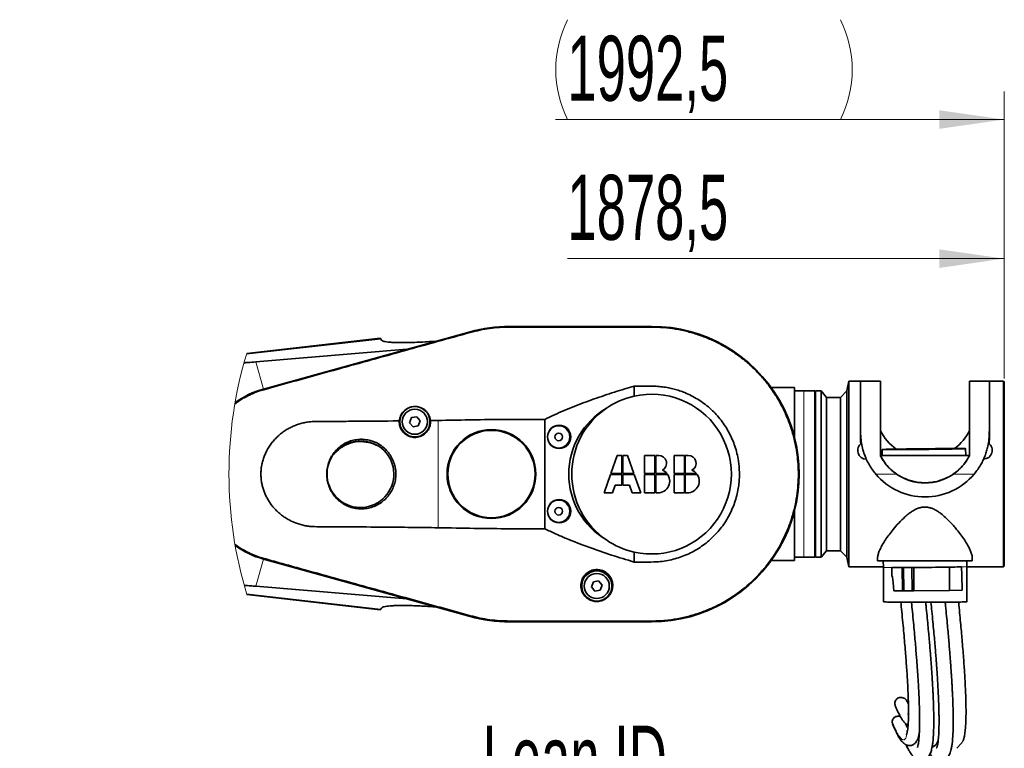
# Model space of a CAD drawing. Header units: millimetres. Extents: x 0 to 11920, y 0 to 8400.
# Tile 27 of 55: x 3630 to 4691, y 5840 to 6625. Entities that reach past the tile are written whole.
import ezdxf

# ---------------------------------------------------------------- set-up
doc = ezdxf.new("R2010")
doc.units = ezdxf.units.MM
doc.header["$LTSCALE"] = 20
doc.styles.add('SLDTEXTSTYLE0', font='TXT', dxfattribs={"width": 0.605})
doc.dimstyles.new('SLDDIMSTYLE3', dxfattribs={"dimtxt": 70, "dimasz": 70, "dimexe": 0, "dimexo": 0.0625, "dimgap": 17.5, "dimtad": 1, "dimdec": 1, "dimrnd": 1e-09, "dimzin": 12, "dimdsep": 46, "dimtxsty": 'SLDTEXTSTYLE0', "dimsah": 1, "dimcen": 0.09, "dimse1": 1, "dimsd1": 1, "dimadec": 0, "dimazin": 3, "dimtfac": 1, "dimtofl": 0, "dimtmove": 0, "dimatfit": 3, "dimfxl": 1, "dimfrac": 2, "dimtolj": 1, "dimtzin": 12, "dimarcsym": 0})

# ---------------------------------------------------------------- blocks, each defined once
blk = doc.blocks.new('_D_12')
at = {"color": 7, "linetype": 'Continuous', "lineweight": 0}
for p, q in [((4690.7, 6238.5), (4690.7, 6397.4)), ((4690.7, 6367.4), (4220.1, 6367.4))]:
    blk.add_line(p, q, dxfattribs=at)
at = {"color": 7, "linetype": 'Continuous', "lineweight": 18}
blk.add_solid([(4690.7, 6367.4), (4620.7, 6377.4), (4620.7, 6357.4)], dxfattribs=at)
at = {"color": 7, "linetype": 'Continuous', "lineweight": 18, "insert": (4220.1, 6457.6), "char_height": 70, "attachment_point": 1, "style": 'SLDTEXTSTYLE0'}
blk.add_mtext('1878,5', dxfattribs=at)
blk = doc.blocks.new('_D_13')
at = {"color": 7, "linetype": 'Continuous', "lineweight": 0}
for p, q in [((4690.7, 6238.5), (4690.7, 6547.1)), ((4690.7, 6517.1), (4207.4, 6517.1))]:
    blk.add_line(p, q, dxfattribs=at)
at = {"color": 7, "linetype": 'Continuous', "lineweight": 18}
for centre, start, end in [((4327.6, 6570.8), 153.4349, 206.5651), ((4406.8, 6570.8), 333.4349, 26.5651)]:
    blk.add_arc(centre, 120.1, start, end, dxfattribs=at)
blk.add_solid([(4690.7, 6517.1), (4620.7, 6527.1), (4620.7, 6507.1)], dxfattribs=at)
at = {"color": 7, "linetype": 'Continuous', "lineweight": 18, "insert": (4220.1, 6607.3), "char_height": 70, "attachment_point": 1, "style": 'SLDTEXTSTYLE0'}
blk.add_mtext('1992,5', dxfattribs=at)

msp = doc.modelspace()

# ---------------------------------------------------------------- linework, layer by layer
at = {"color": 7, "linetype": 'Continuous', "lineweight": 35}
for p, q in [((4310.73, 6294.51), (4157.73, 6294.51)), ((4310.73, 6294.4), (4157.73, 6294.4)), ((4018.48, 6281.65), (3874.59, 6265.25)), ((4115.28, 6288.73), (3892.66, 6227.06)), ((4115.3, 6288.63), (3892.69, 6226.96)), ((4019.07, 6280.8), (4019.87, 6279.66)), ((3884.57, 6256.27), (4047.19, 6269.87)), ((4291.87, 6219.41), (4291.87, 6230.14)), ((4464.73, 6228.51), (4439.69, 6228.51)), ((4464.73, 6228.51), (4464.73, 6182.06)), ((4523.08, 6235.51), (4521.23, 6225.01)), ((4535.73, 6235.51), (4523.08, 6235.51)), ((4523.08, 6235.51), (4523.08, 6155.41)), ((4535.73, 6184.82), (4535.73, 6235.51)), ((4557.23, 6235.51), (4535.73, 6235.51)), ((4557.23, 6155.26), (4557.23, 6235.51)), ((4653.23, 6235.51), (4653.23, 6155.26)), ((4674.73, 6235.51), (4653.23, 6235.51)), ((4674.2, 6235.51), (4674.2, 6235.51)), ((4689.73, 6235.51), (4674.73, 6235.51)), ((4674.73, 6184.82), (4674.73, 6235.51)), ((4690.73, 6234.51), (4689.73, 6235.51)), ((4689.73, 6035.51), (4689.73, 6235.51)), ((4690.73, 6234.51), (4690.73, 6036.51)), ((4474.73, 6225.01), (4464.73, 6225.01)), ((4486.73, 6225.01), (4474.73, 6225.01)), ((4486.73, 6225.01), (4486.73, 6046.01)), ((4488.74, 6225.01), (4487.23, 6225.01)), ((4487.23, 6046.01), (4487.23, 6225.01)), ((4493.33, 6225.01), (4491.72, 6225.01)), ((4499.2, 6218.01), (4493.33, 6225.01)), ((4493.33, 6046.01), (4493.33, 6225.01)), ((4514.23, 6218.01), (4499.2, 6218.01)), ((4499.2, 6053.01), (4499.2, 6218.01)), ((4521.23, 6225.01), (4514.23, 6218.01)), ((4514.23, 6135.21), (4514.23, 6218.01)), ((4521.23, 6046.01), (4521.23, 6225.01)), ((4487.23, 6215.51), (4486.73, 6215.51)), ((4052.02, 6196.23), (4050.04, 6190.8)), ((4057.7, 6197.23), (4052.02, 6196.23)), ((4061.41, 6192.81), (4057.7, 6197.23)), ((4050.04, 6190.8), (4053.75, 6186.38)), ((4053.75, 6186.38), (4059.44, 6187.38)), ((4059.44, 6187.38), (4061.41, 6192.81)), ((4080.73, 6193.25), (4072.53, 6193.13)), ((4195.73, 6194.32), (4195.73, 6076.69)), ((4535.73, 6184.82), (4535.9, 6180.03)), ((4535.73, 6175.16), (4535.73, 6184.82)), ((4674.73, 6184.82), (4674.73, 6175.16)), ((4462.76, 6182.06), (4464.73, 6182.06)), ((4464.73, 6182.06), (4464.73, 6175.07)), ((4674.33, 6168.2), (4674.73, 6175.16)), ((4674.58, 6180.47), (4674.58, 6180.26)), ((4674.58, 6180.25), (4674.58, 6180.26)), ((4649.15, 6155.61), (4649.08, 6162.88)), ((4273.74, 6155.62), (4266.88, 6136.01)), ((4278.83, 6155.62), (4273.74, 6155.62)), ((4278.83, 6136.01), (4278.83, 6155.62)), ((4284.93, 6155.62), (4279.83, 6155.62)), ((4279.83, 6155.62), (4279.83, 6136.01)), ((4291.78, 6136.01), (4284.93, 6155.62)), ((4303.18, 6155.62), (4303.18, 6136.01)), ((4314.32, 6155.62), (4303.18, 6155.62)), ((4314.32, 6136.01), (4314.32, 6155.62)), ((4318.46, 6155.62), (4315.32, 6155.62)), ((4315.32, 6155.62), (4315.32, 6136.01)), ((4334.93, 6155.62), (4334.93, 6136.01)), ((4346.08, 6155.62), (4334.93, 6155.62)), ((4346.08, 6136.01), (4346.08, 6155.62)), ((4350.22, 6155.62), (4347.08, 6155.62)), ((4347.08, 6155.62), (4347.08, 6136.01)), ((4523.08, 6155.41), (4523.08, 6035.51)), ((4559.59, 6155.61), (4557.23, 6155.61)), ((4653.23, 6155.41), (4557.23, 6155.41)), ((4559.12, 6161.94), (4559.19, 6155.61)), ((4653.23, 6155.61), (4648.75, 6155.61)), ((4266.53, 6135.01), (4259.68, 6115.4)), ((4278.83, 6135.01), (4266.53, 6135.01)), ((4266.88, 6136.01), (4278.83, 6136.01)), ((4278.83, 6123.59), (4278.83, 6135.01)), ((4279.83, 6136.01), (4291.78, 6136.01)), ((4279.83, 6135.01), (4279.83, 6123.59)), ((4292.13, 6135.01), (4279.83, 6135.01)), ((4298.99, 6115.4), (4292.13, 6135.01)), ((4303.18, 6136.01), (4314.32, 6136.01)), ((4314.32, 6135.01), (4303.18, 6135.01)), ((4303.18, 6135.01), (4303.18, 6115.4)), ((4314.32, 6115.4), (4314.32, 6135.01)), ((4315.32, 6136.01), (4327.41, 6136.01)), ((4315.32, 6135.01), (4315.32, 6115.4)), ((4328.15, 6135.01), (4315.32, 6135.01)), ((4334.93, 6136.01), (4346.08, 6136.01)), ((4346.08, 6135.01), (4334.93, 6135.01)), ((4334.93, 6135.01), (4334.93, 6115.4)), ((4346.08, 6115.4), (4346.08, 6135.01)), ((4347.08, 6136.01), (4359.17, 6136.01)), ((4347.08, 6135.01), (4347.08, 6115.4)), ((4359.91, 6135.01), (4347.08, 6135.01)), ((4514.23, 6053.01), (4514.23, 6135.21)), ((4268.78, 6115.4), (4271.64, 6123.59)), ((4271.64, 6123.59), (4278.83, 6123.59)), ((4279.83, 6123.59), (4287.03, 6123.59)), ((4287.03, 6123.59), (4289.89, 6115.4)), ((4259.68, 6115.4), (4268.78, 6115.4)), ((4289.89, 6115.4), (4298.99, 6115.4)), ((4303.18, 6115.4), (4314.32, 6115.4)), ((4334.93, 6115.4), (4346.08, 6115.4)), ((4464.73, 6088.95), (4462.76, 6088.95)), ((4464.73, 6095.95), (4464.73, 6088.95)), ((4464.73, 6088.95), (4464.73, 6042.51)), ((4291.87, 6040.87), (4291.87, 6051.6)), ((4464.73, 6046.01), (4474.73, 6046.01)), ((4474.73, 6046.01), (4486.73, 6046.01)), ((4486.73, 6055.51), (4487.23, 6055.51)), ((4487.23, 6046.01), (4493.33, 6046.01)), ((4493.33, 6046.01), (4499.2, 6053.01)), ((4499.2, 6053.01), (4514.23, 6053.01)), ((4514.23, 6053.01), (4521.23, 6046.01)), ((4521.23, 6046.01), (4523.08, 6035.51)), ((3892.66, 6043.95), (4115.28, 5982.28)), ((3892.69, 6044.06), (4115.3, 5982.38)), ((4439.69, 6042.51), (4464.73, 6042.51)), ((4523.08, 6035.51), (4560.44, 6035.51)), ((4554.23, 6044.99), (4554.23, 6042.01)), ((4656.23, 6042.01), (4554.23, 6042.01)), ((4560.37, 6042.01), (4560.44, 6034.95)), ((4631.59, 6035.25), (4644.69, 6035.65)), ((4645.01, 6026.75), (4644.69, 6035.65)), ((4650.4, 6035.89), (4650.34, 6042.01)), ((4650.43, 5998), (4650.4, 6035.89)), ((4650.4, 6035.51), (4689.73, 6035.51)), ((4656.23, 6042.01), (4656.23, 6045.03)), ((4689.73, 6035.51), (4690.73, 6036.51)), ((4560.44, 6034.95), (4560.47, 5997.94)), ((4569.45, 6034.82), (4580.78, 6034.82)), ((4569.53, 6034.82), (4569.45, 6034.82)), ((4569.53, 6026.29), (4569.45, 6034.82)), ((4580.78, 6034.82), (4582.19, 6034.72)), ((4581.04, 6009.82), (4580.78, 6034.82)), ((4582.19, 6034.72), (4591.06, 6034.82)), ((4582.45, 6009.72), (4582.19, 6034.72)), ((4591.32, 6009.82), (4591.06, 6034.82)), ((4591.06, 6034.82), (4593.1, 6034.82)), ((4593.1, 6034.82), (4631.59, 6035.25)), ((4593.36, 6009.82), (4593.1, 6034.82)), ((4631.85, 6010.25), (4631.59, 6035.25)), ((4645.18, 6010.66), (4645.01, 6026.75)), ((4047.19, 6001.14), (3884.57, 6014.75)), ((4248.02, 6019.43), (4246.04, 6014)), ((4253.7, 6020.43), (4248.02, 6019.43)), ((4257.41, 6016.01), (4253.7, 6020.43)), ((4255.44, 6010.58), (4257.41, 6016.01)), ((3874.75, 6005.74), (4018.48, 5989.37)), ((4246.04, 6014), (4249.75, 6009.58)), ((4249.75, 6009.58), (4255.44, 6010.58)), ((4571.77, 6009.82), (4581.04, 6009.82)), ((4581.04, 6009.82), (4582.45, 6009.72)), ((4582.45, 6009.72), (4591.32, 6009.82)), ((4591.32, 6009.82), (4593.36, 6009.82)), ((4593.36, 6009.82), (4631.85, 6010.25)), ((4631.85, 6010.25), (4645.18, 6010.66)), ((4019.87, 5991.35), (4019.07, 5990.21)), ((4157.73, 5976.61), (4310.73, 5976.61)), ((4157.73, 5976.51), (4310.73, 5976.51)), ((4598.02, 5851.98), (4598.86, 5851.52))]:
    msp.add_line(p, q, dxfattribs=at)
at = {"color": 8, "linetype": 'Continuous', "lineweight": 18}
for p, q in [((4157.73, 6293.68), (4157.73, 6294.4)), ((4310.73, 6293.68), (4310.73, 6294.4)), ((4019.07, 6280.8), (3874.34, 6264.41)), ((4115.49, 6287.94), (4115.3, 6288.63)), ((3884.57, 6256.27), (3892.66, 6227.06)), ((3892.88, 6226.29), (3892.69, 6226.96)), ((4474.73, 6046.01), (4474.73, 6225.01)), ((4080.73, 6077.76), (4080.73, 6193.25)), ((4552.24, 6135.51), (4574.62, 6135.51)), ((4635.84, 6135.51), (4658.25, 6135.51)), ((3884.57, 6014.75), (3892.66, 6043.95)), ((3892.88, 6044.72), (3892.69, 6044.06)), ((4019.07, 5990.21), (3874.5, 6006.58)), ((4115.49, 5983.07), (4115.3, 5982.38)), ((4157.73, 5977.33), (4157.73, 5976.61)), ((4310.73, 5977.33), (4310.73, 5976.61))]:
    msp.add_line(p, q, dxfattribs=at)
at = {"color": 7, "linetype": 'Continuous', "lineweight": 35, "flags": 128}
for points in [[(4157.73, 6293.68), (4176.85, 6293.68), (4195.98, 6293.68), (4234.23, 6293.68), (4272.48, 6293.68), (4291.6, 6293.68), (4301.17, 6293.68), (4310.73, 6293.68)], [(4018.48, 6281.65), (4018.63, 6281.43), (4019.07, 6280.8)], [(4559.12, 6161.94), (4559.33, 6161.91), (4559.89, 6161.88), (4560.8, 6161.86), (4562.05, 6161.84), (4563.62, 6161.83), (4565.51, 6161.82), (4567.7, 6161.81), (4570.18, 6161.81), (4572.93, 6161.82), (4575.91, 6161.83), (4579.12, 6161.84), (4582.53, 6161.86), (4586.1, 6161.88), (4589.81, 6161.91), (4593.64, 6161.94), (4597.55, 6161.98), (4601.5, 6162.02), (4605.48, 6162.06), (4609.45, 6162.1), (4613.38, 6162.15), (4617.23, 6162.19), (4620.98, 6162.24), (4624.6, 6162.3), (4628.06, 6162.35), (4631.33, 6162.4), (4634.39, 6162.45), (4637.21, 6162.5), (4639.77, 6162.56), (4642.05, 6162.61), (4644.04, 6162.65), (4645.71, 6162.7), (4647.06, 6162.75), (4648.07, 6162.79), (4648.73, 6162.83), (4649.05, 6162.86), (4649.02, 6162.89), (4648.63, 6162.92), (4647.9, 6162.95), (4646.82, 6162.97), (4645.41, 6162.98), (4643.67, 6162.99), (4641.63, 6163), (4639.29, 6163), (4636.68, 6163), (4633.81, 6162.99), (4630.71, 6162.98), (4627.4, 6162.96), (4623.9, 6162.94), (4620.26, 6162.92), (4616.49, 6162.89), (4612.61, 6162.85), (4608.68, 6162.82), (4604.71, 6162.78), (4600.73, 6162.74), (4596.78, 6162.69), (4592.88, 6162.64), (4589.08, 6162.6), (4585.39, 6162.54), (4581.85, 6162.49), (4578.48, 6162.44), (4575.31, 6162.39), (4572.37, 6162.34), (4569.68, 6162.28), (4567.25, 6162.23), (4565.12, 6162.18), (4563.29, 6162.14), (4561.78, 6162.09), (4560.6, 6162.05), (4559.76, 6162.01), (4559.26, 6161.97), (4559.12, 6161.94)], [(4569.53, 6034.82), (4572.12, 6034.83), (4574.98, 6034.83), (4578.09, 6034.84), (4581.42, 6034.86), (4584.94, 6034.88), (4588.64, 6034.9), (4592.47, 6034.93), (4596.4, 6034.97), (4600.41, 6035), (4604.46, 6035.04), (4608.52, 6035.09), (4612.55, 6035.13), (4616.52, 6035.18), (4620.4, 6035.23), (4624.17, 6035.28), (4627.77, 6035.33), (4631.2, 6035.39), (4634.42, 6035.44), (4637.4, 6035.49), (4640.12, 6035.55), (4642.56, 6035.6), (4644.69, 6035.65)], [(4569.53, 6026.29), (4570.25, 6024.46), (4571, 6018.97), (4571.77, 6009.82)], [(4560.47, 5997.94), (4560.47, 5997.94), (4560.68, 5997.91)], [(4560.68, 5997.91), (4561.24, 5997.88), (4562.15, 5997.85), (4563.39, 5997.83), (4564.97, 5997.8), (4566.86, 5997.78), (4569.05, 5997.76), (4571.53, 5997.74), (4574.27, 5997.72), (4577.26, 5997.7), (4580.47, 5997.69), (4583.87, 5997.67), (4587.45, 5997.66), (4591.16, 5997.65), (4594.99, 5997.65), (4598.89, 5997.65), (4602.85, 5997.65), (4606.83, 5997.65), (4610.8, 5997.65), (4614.72, 5997.66), (4618.58, 5997.67), (4622.33, 5997.68), (4625.95, 5997.7), (4629.41, 5997.71), (4632.68, 5997.73), (4635.73, 5997.75), (4638.55, 5997.77), (4641.12, 5997.8), (4643.4, 5997.82), (4645.38, 5997.85), (4647.06, 5997.88), (4648.4, 5997.9), (4649.41, 5997.93), (4650.08, 5997.96), (4650.4, 5997.99), (4650.43, 5998)], [(4019.07, 5990.21), (4018.63, 5989.58), (4018.48, 5989.37)], [(4310.73, 5977.33), (4291.6, 5977.33), (4272.48, 5977.33), (4234.23, 5977.33), (4195.98, 5977.33), (4176.85, 5977.33), (4157.73, 5977.33)]]:
    msp.add_lwpolyline(points, dxfattribs=at)
at = {"color": 7, "linetype": 'Continuous', "lineweight": 35}
for centre, radius in [((4055.73, 6191.81), 16.25), ((4055.73, 6191.81), 13.5), ((4211.19, 6175.51), 12.55), ((4210.73, 6175.51), 12), ((4138.23, 6135.51), 47.85), ((4138.23, 6135.51), 46.98), ((4210.73, 6175.51), 4.15), ((4211.19, 6095.51), 12.55), ((4210.73, 6095.51), 12), ((4210.73, 6095.51), 4.15), ((4251.73, 6015.01), 16.25), ((4251.73, 6015.01), 13.5)]:
    msp.add_circle(centre, radius, dxfattribs=at)
for centre, radius, start, end in [((4157.73, 6135.5), 159, 90.00019, 105.48557), ((4157.73, 6135.5), 158.9, 90.00022, 105.4855), ((4310.73, 6135.51), 159, 269.99999, 90.00001), ((4310.73, 6135.51), 158.9, 269.99999, 90.00001), ((3917.75, 6136.24), 94.11, 105.44152, 126.31744), ((3917.72, 6136.32), 94.14, 105.43703, 126.26573), ((4310.73, 6135.51), 86, 102.66831, 124.43963), ((4310.73, 6135.51), 86, 257.33161, 102.66839), ((4303.91, 6135.51), 82.34, 120.52618, 239.47382), ((4310.73, 6135.51), 86, 124.43965, 235.56035), ((4605.23, 6206.01), 53.5, 206.20782, 234.64945), ((4605.23, 6206.01), 53.5, 306.49895, 333.79205), ((3997.13, 6135.51), 36, 146.51573, 50.89986), ((3997.73, 6131.56), 38.8, 115.88865, 142.14051), ((3997.13, 6135.51), 35.63, 59.1221, 138.29356), ((3997.13, 6135.51), 35, 79.59482, 117.82074), ((3997.73, 6131.56), 38.8, 55.27524, 81.5269), ((4542.23, 6161.01), 9.43, 124.65164, 269.36449), ((4668.23, 6161.01), 9.43, 270.82075, 55.14716), ((4318.46, 6147.15), 8.46, 298.19183, 90.00024), ((4350.22, 6147.15), 8.46, 298.19234, 89.99972), ((4317.55, 6127.94), 12.74, 259.92133, 33.69122), ((4317.55, 6127.94), 12.74, 39.29365, 67.33979), ((4349.31, 6127.94), 12.74, 259.92111, 33.6912), ((4349.31, 6127.94), 12.74, 39.29256, 67.34022), ((4605.24, 6180.21), 69.34, 220.14173, 319.85827), ((4605.23, 6179.99), 54, 235.46623, 304.53377), ((3917.72, 6134.69), 94.02, 233.74291, 254.56386), ((3917.69, 6134.62), 94.05, 233.79612, 254.56792), ((4310.73, 6135.51), 86, 235.5604, 257.33166), ((4157.73, 6135.5), 158.89, 254.51395, 270.00017), ((4157.73, 6135.51), 159, 254.51419, 269.99989)]:
    msp.add_arc(centre, radius, start, end, dxfattribs=at)
at = {"color": 7, "linetype": 'Continuous', "lineweight": 18}
for centre, radius, start, end in [((4303.18, 6135.76), 447.72, 163.18855, 196.88218), ((4303.5, 6135.48), 447.28, 318.7164, 319.99251)]:
    msp.add_arc(centre, radius, start, end, dxfattribs=at)
at = {"color": 8, "linetype": 'Continuous', "lineweight": 18}
for centre, radius, start, end in [((4644.76, 6102.67), 67.02, 269.94146, 274.82555), ((4566.64, 6154.88), 120.09, 267.04003, 271.37719)]:
    msp.add_arc(centre, radius, start, end, dxfattribs=at)
at = {"color": 7, "linetype": 'Continuous', "lineweight": 35}
for points, knots in [([(4115.49, 6287.94), (4118.91, 6288.82), (4125.75, 6290.57), (4136.26, 6292.32), (4146.93, 6293.47), (4154.12, 6293.61), (4157.73, 6293.68)], [0, 0, 0, 0, 0.2471381, 0.4954153, 0.7471213, 1, 1, 1, 1]), ([(4310.73, 6293.68), (4315.06, 6293.58), (4323.73, 6293.38), (4336.75, 6291.7), (4349.73, 6288.99), (4362.47, 6285.18), (4374.76, 6280.34), (4386.57, 6274.52), (4397.96, 6267.68), (4408.76, 6259.88), (4418.84, 6251.21), (4428.16, 6241.76), (4436.72, 6231.45), (4444.37, 6220.46), (4451.04, 6208.92), (4456.7, 6196.91), (4461.38, 6184.34), (4464.69, 6172.42), (4466.88, 6161.36), (4468.25, 6151.08), (4468.95, 6140.48), (4468.92, 6129.42), (4468.05, 6117.64), (4466.15, 6105.17), (4463.07, 6092.26), (4458.87, 6079.52), (4453.61, 6067.21), (4447.35, 6055.44), (4440.17, 6044.27), (4431.99, 6033.64), (4423.64, 6024.52), (4415.42, 6016.8), (4407.43, 6010.19), (4398.81, 6003.98), (4389.42, 5998.15), (4378.96, 5992.63), (4367.38, 5987.63), (4354.8, 5983.4), (4341.78, 5980.21), (4329.98, 5978.38), (4319.59, 5977.47), (4313.68, 5977.38), (4310.73, 5977.33)], [0, 0, 0, 0, 0.0261651, 0.0523335, 0.0791518, 0.1061631, 0.1325026, 0.1588422, 0.1855514, 0.2126433, 0.2392033, 0.2657634, 0.2927026, 0.3200349, 0.3465002, 0.3731505, 0.4000874, 0.4274172, 0.4477665, 0.4681159, 0.4899946, 0.5118734, 0.5348204, 0.5612861, 0.5879368, 0.6148743, 0.6422044, 0.6686696, 0.6953199, 0.7222568, 0.7495867, 0.769935, 0.7902833, 0.812161, 0.8340388, 0.8569847, 0.8835425, 0.9101001, 0.937037, 0.9643671, 0.9821552, 1, 1, 1, 1]), ([(3892.88, 6226.29), (3899.56, 6228.15), (3912.94, 6231.85), (3939.69, 6239.28), (3983.48, 6251.39), (4032.45, 6264.95), (4079.91, 6278.08), (4103.63, 6284.66), (4115.49, 6287.94)], [0, 0, 0, 0, 0.0901334, 0.1802672, 0.3605247, 0.6802584, 0.8401314, 1, 1, 1, 1]), ([(4078.45, 6278.53), (4075.3, 6278.3), (4069.14, 6277.86), (4060.19, 6277.38), (4051.8, 6277.06), (4044.09, 6276.92), (4037.19, 6276.96), (4031.56, 6277.16), (4027.2, 6277.52), (4024.04, 6277.96), (4021.89, 6278.49), (4020.52, 6279.02), (4020.06, 6279.47), (4019.87, 6279.66)], [0, 0, 0, 0, 0.1605015, 0.3132564, 0.4556746, 0.5868258, 0.704724, 0.8061869, 0.8730137, 0.9270993, 0.967322, 0.9864151, 1, 1, 1, 1]), ([(3871.72, 6255.33), (3873.12, 6255.41), (3877.41, 6255.68), (3881.69, 6256.03), (3884.57, 6256.27)], [0, 0, 0, 0, 0.32734, 1, 1, 1, 1]), ([(3861.82, 6210.98), (3862.91, 6211.81), (3866.13, 6214.27), (3872.05, 6217.83), (3879.49, 6221.6), (3886.52, 6224.4), (3891.05, 6225.75), (3892.88, 6226.29)], [0, 0, 0, 0, 0.11746113, 0.34967306, 0.592804, 0.83591167, 1, 1, 1, 1]), ([(4195.73, 6194.32), (4199.17, 6195.99), (4206.05, 6199.33), (4220.09, 6205.46), (4237.95, 6212.53), (4259.75, 6220.19), (4277.77, 6225.96), (4288.52, 6229.15), (4291.87, 6230.14)], [0, 0, 0, 0, 0.11172, 0.223423, 0.4474081, 0.6725783, 0.8979294, 1, 1, 1, 1]), ([(4291.87, 6230.14), (4295.03, 6230.14), (4300.6, 6230.16), (4308.57, 6230.21), (4315.6, 6230.05), (4322.42, 6229.48), (4328.84, 6228.48), (4334.99, 6227.05), (4340.82, 6225.31), (4347.06, 6222.99), (4353.66, 6219.97), (4360.58, 6216.08), (4367.22, 6211.57), (4373.43, 6206.54), (4379.17, 6201.03), (4384.42, 6195.07), (4389.2, 6188.61), (4393.42, 6181.78), (4397.01, 6174.66), (4399.98, 6167.31), (4402.36, 6159.65), (4403.94, 6152.42), (4404.88, 6145.75), (4405.35, 6139.57), (4405.42, 6133.21), (4405.03, 6126.62), (4404.12, 6119.62), (4402.58, 6112.25), (4400.31, 6104.64), (4397.37, 6097.15), (4393.81, 6089.94), (4389.68, 6083.12), (4385.02, 6076.7), (4379.79, 6070.62), (4374.06, 6065.03), (4367.91, 6059.96), (4361.39, 6055.44), (4354.44, 6051.43), (4347.2, 6048.05), (4339.73, 6045.3), (4332.07, 6043.19), (4324.16, 6041.7), (4314.76, 6040.79), (4303.97, 6040.85), (4295.9, 6040.86), (4291.87, 6040.87)], [0, 0, 0, 0, 0.0283364, 0.049865, 0.0713868, 0.0912734, 0.1111555, 0.1294753, 0.1477951, 0.1656069, 0.1890858, 0.2127293, 0.236627, 0.2608707, 0.284265, 0.3078243, 0.3318949, 0.3561405, 0.3796069, 0.4032376, 0.4271214, 0.451354, 0.4693976, 0.487441, 0.5068402, 0.5262392, 0.5465852, 0.5699971, 0.5935722, 0.6176602, 0.6419249, 0.665482, 0.6890398, 0.7129312, 0.7371719, 0.7606344, 0.7842586, 0.8081345, 0.8323582, 0.8557777, 0.8793599, 0.9034577, 0.9277374, 0.9638538, 1, 1, 1, 1]), ([(4491.72, 6225.01), (4491.73, 6225.01), (4491.76, 6225.01), (4491.51, 6225), (4491.39, 6225), (4490.96, 6225), (4490.54, 6224.99), (4490.04, 6224.99), (4489.59, 6225), (4489.14, 6225), (4489, 6225), (4488.69, 6225.01), (4488.74, 6225.01), (4488.74, 6225.01)], [0, 0, 0, 0, 0.001229, 0.0317055, 0.1143726, 0.240231, 0.3956457, 0.5633416, 0.7242236, 0.8595519, 0.9537903, 0.9964724, 1, 1, 1, 1]), ([(4072.53, 6193.13), (4072.32, 6194.4), (4071.94, 6196.68), (4070.54, 6199.71), (4068.81, 6202.25), (4066.62, 6204.44), (4064.09, 6206.18), (4061.3, 6207.42), (4058.45, 6208.14), (4055.6, 6208.33), (4052.92, 6208.09), (4050.39, 6207.44), (4048.06, 6206.47), (4045.93, 6205.17), (4043.98, 6203.57), (4042.28, 6201.66), (4040.82, 6199.41), (4039.72, 6196.89), (4039.12, 6194.6), (4038.97, 6193.21), (4038.92, 6192.74)], [0, 0, 0, 0, 0.0772612, 0.1382257, 0.1995027, 0.2611008, 0.3235293, 0.383271, 0.4438646, 0.4990287, 0.5544128, 0.6053161, 0.6557753, 0.705677, 0.7547701, 0.8071026, 0.8585865, 0.9155622, 0.9720774, 1, 1, 1, 1]), ([(4038.92, 6192.74), (4036.77, 6192.72), (4018.55, 6192.54), (3993.78, 6192.36), (3967.89, 6192.17), (3954.8, 6192.12), (3946.64, 6192.14), (3940.12, 6191.62), (3935.31, 6190.56), (3930.48, 6189.31), (3925.81, 6187.57), (3921.34, 6185.49), (3917.07, 6183.08), (3912.95, 6180.29), (3909.06, 6177.13), (3905.42, 6173.63), (3902.06, 6169.77), (3899.01, 6165.58), (3896.4, 6161.21), (3894.23, 6156.73), (3892.5, 6152.17), (3891.16, 6147.41), (3890.29, 6142.65), (3889.87, 6137.95), (3889.86, 6133.38), (3890.25, 6128.75), (3891.03, 6124.27), (3892.16, 6119.95), (3893.61, 6115.82), (3895.4, 6111.78), (3897.52, 6107.84), (3899.99, 6104.03), (3902.79, 6100.36), (3905.9, 6096.9), (3909.34, 6093.64), (3913.08, 6090.63), (3917.12, 6087.91), (3921.4, 6085.48), (3925.88, 6083.39), (3930.54, 6081.77), (3935.29, 6080.46), (3940.18, 6079.36), (3946.77, 6078.89), (3954.93, 6078.83), (3967.9, 6078.88), (3990.62, 6078.65), (4019.7, 6078.47), (4051.9, 6078.14), (4071.12, 6077.89), (4080.73, 6077.76)], [0, 0, 0, 0, 0.0160039, 0.1356383, 0.1843322, 0.2086686, 0.2329967, 0.2450481, 0.2572243, 0.2696484, 0.2821548, 0.2941959, 0.3063106, 0.3186668, 0.3311133, 0.3436102, 0.3562054, 0.3691073, 0.382121, 0.3940445, 0.406063, 0.4183822, 0.430813, 0.4420094, 0.4534271, 0.4648446, 0.4764864, 0.4872091, 0.498103, 0.5089935, 0.5200543, 0.5313668, 0.542746, 0.5543426, 0.5660108, 0.5779536, 0.5899758, 0.6022381, 0.6145798, 0.6266984, 0.6388843, 0.6512976, 0.6638511, 0.6879538, 0.7120746, 0.7603464, 0.8570069, 0.9284888, 1, 1, 1, 1]), ([(4038.92, 6192.74), (4038.95, 6191.25), (4039, 6188.81), (4040.02, 6185.56), (4041.27, 6183.02), (4042.97, 6180.71), (4045, 6178.73), (4047.36, 6177.1), (4049.93, 6175.91), (4052.7, 6175.16), (4055.52, 6174.88), (4058.38, 6175.09), (4061.14, 6175.77), (4063.76, 6176.9), (4066.14, 6178.46), (4068.24, 6180.4), (4069.97, 6182.65), (4071.31, 6185.18), (4072.17, 6187.81), (4072.61, 6190.49), (4072.56, 6192.24), (4072.53, 6193.13)], [0, 0, 0, 0, 0.0810186, 0.1317894, 0.1840304, 0.2348005, 0.2870413, 0.3378074, 0.3900478, 0.4408086, 0.4930441, 0.5437985, 0.5960268, 0.6467788, 0.6990021, 0.7497584, 0.8019867, 0.8527517, 0.9049899, 0.9519169, 1, 1, 1, 1]), ([(4080.73, 6193.25), (4091.84, 6193.44), (4114.05, 6193.83), (4152.38, 6194.46), (4179.61, 6194.37), (4195.73, 6194.32)], [0, 0, 0, 0, 0.2897767, 0.5795558, 1, 1, 1, 1]), ([(4674.73, 6184.82), (4674.72, 6184.29), (4674.72, 6182.84), (4674.64, 6181.39), (4674.58, 6180.47)], [0, 0, 0, 0, 0.3666907, 1, 1, 1, 1]), ([(4535.73, 6175.16), (4535.8, 6172.85), (4535.86, 6170.53), (4536.12, 6168.22), (4536.13, 6168.2)], [0, 0, 0, 0, 0.9915865, 1, 1, 1, 1]), ([(4535.9, 6180.03), (4535.93, 6178.62), (4536.01, 6174.87), (4536.76, 6168.72), (4538.31, 6161.64), (4540.57, 6154.88), (4543.43, 6148.56), (4546.79, 6142.73), (4549.82, 6138.42), (4551.75, 6136.1), (4552.24, 6135.51)], [0, 0, 0, 0, 0.0871037, 0.2328769, 0.3832515, 0.5360488, 0.6738283, 0.8130357, 0.9522847, 1, 1, 1, 1]), ([(4658.25, 6135.51), (4659.55, 6137.13), (4662.17, 6140.4), (4665.33, 6145.45), (4667.94, 6150.43), (4670.03, 6155.32), (4671.75, 6160.36), (4673.26, 6166.27), (4674.38, 6172.98), (4674.52, 6177.98), (4674.58, 6180.47)], [0, 0, 0, 0, 0.128045, 0.2571469, 0.3651859, 0.4733701, 0.5832276, 0.6925251, 0.8475304, 1, 1, 1, 1]), ([(4035.07, 6139.32), (4035.16, 6138.05), (4035.41, 6134.62), (4034.87, 6129.02), (4033.25, 6122.77), (4030.56, 6116.95), (4026.99, 6111.69), (4022.57, 6107.12), (4017.47, 6103.36), (4011.81, 6100.54), (4005.79, 6098.7), (3999.54, 6097.93), (3993.27, 6098.19), (3987.14, 6099.53), (3981.32, 6101.85), (3975.97, 6105.14), (3971.23, 6109.27), (3967.25, 6114.16), (3964.12, 6119.64), (3961.96, 6125.59), (3960.81, 6131.83), (3960.74, 6138.18), (3961.71, 6144.47), (3963.74, 6150.49), (3966.73, 6156.1), (3970.64, 6161.11), (3975.31, 6165.39), (3980.65, 6168.8), (3986.45, 6171.28), (3992.59, 6172.71), (3998.87, 6173.12), (4005.11, 6172.43), (4011.15, 6170.73), (4016.82, 6168.03), (4021.96, 6164.42), (4026.42, 6159.99), (4030.11, 6154.87), (4032.86, 6149.19), (4034.46, 6143.93), (4034.9, 6140.58), (4035.07, 6139.32)], [0, 0, 0, 0, 0.0162983, 0.0439367, 0.0715744, 0.0986242, 0.1256718, 0.1526293, 0.1795832, 0.2063974, 0.2332068, 0.2598928, 0.2865745, 0.3132075, 0.3398399, 0.3665184, 0.3932006, 0.4199953, 0.446797, 0.4737195, 0.5006467, 0.5276533, 0.5546588, 0.5816804, 0.6086957, 0.6356635, 0.6626253, 0.6894883, 0.7163491, 0.7430915, 0.7698363, 0.7964945, 0.8231573, 0.849812, 0.8764707, 0.9032095, 0.9299509, 0.9568257, 0.983702, 1, 1, 1, 1]), ([(4653.23, 6155.41), (4652.31, 6153.75), (4650.45, 6150.42), (4647.02, 6145.81), (4643.15, 6141.55), (4638.82, 6137.74), (4634.12, 6134.41), (4629.04, 6131.56), (4623.61, 6129.26), (4617.89, 6127.54), (4611.99, 6126.46), (4605.96, 6126.04), (4599.88, 6126.3), (4593.88, 6127.23), (4588.03, 6128.84), (4582.4, 6131.09), (4577.05, 6133.95), (4572.05, 6137.4), (4567.46, 6141.39), (4563.44, 6145.78), (4559.98, 6150.45), (4558.14, 6153.76), (4557.23, 6155.41)], [0, 0, 0, 0, 0.0481513, 0.096772, 0.1454026, 0.1939971, 0.242759, 0.2913787, 0.3417009, 0.3921778, 0.4425032, 0.4937929, 0.5452495, 0.5965367, 0.6476502, 0.6989259, 0.7500435, 0.8013518, 0.8528105, 0.9040091, 0.9521565, 1, 1, 1, 1]), ([(4574.62, 6135.51), (4572.35, 6137.21), (4568.93, 6139.8), (4564.95, 6143.94), (4562.11, 6147.39), (4559.48, 6151.14), (4557.98, 6153.89), (4557.23, 6155.26)], [0, 0, 0, 0, 0.3193126, 0.4833798, 0.6471389, 0.8232623, 1, 1, 1, 1]), ([(4648.75, 6155.61), (4648.2, 6155.6), (4646.7, 6155.57), (4643.87, 6155.55), (4639.91, 6155.53), (4634.94, 6155.51), (4629.09, 6155.49), (4622.54, 6155.48), (4615.46, 6155.47), (4608.07, 6155.46), (4600.56, 6155.46), (4593.15, 6155.47), (4586.06, 6155.48), (4579.48, 6155.49), (4573.6, 6155.51), (4568.6, 6155.53), (4564.6, 6155.55), (4561.71, 6155.57), (4560.16, 6155.6), (4559.59, 6155.61)], [0, 0, 0, 0, 0.0184441, 0.0504595, 0.0953236, 0.1515928, 0.2178246, 0.2920083, 0.372144, 0.4558853, 0.54089, 0.6247436, 0.7050277, 0.7795336, 0.8460422, 0.9027953, 0.9480311, 0.9806374, 1, 1, 1, 1]), ([(4653.23, 6155.26), (4652.03, 6153.15), (4649.5, 6148.66), (4644.38, 6142.52), (4639.6, 6138.18), (4636.58, 6136.03), (4635.84, 6135.51)], [0, 0, 0, 0, 0.273673, 0.5813016, 0.8980939, 1, 1, 1, 1]), ([(4653.23, 6156.1), (4653.23, 6156.08), (4653.23, 6156.02), (4653.22, 6155.84), (4653.2, 6155.68), (4653.18, 6155.56)], [0, 0, 0, 0, 0.1027954, 0.3350571, 1, 1, 1, 1]), ([(4656.17, 6045.03), (4656.16, 6045.66), (4656.12, 6047.53), (4655.19, 6050.73), (4653.61, 6054.68), (4651.21, 6059.28), (4648, 6064.49), (4643.97, 6070.24), (4639.87, 6075.48), (4635.77, 6080.29), (4631.78, 6084.65), (4627.31, 6089.02), (4622.99, 6092.66), (4618.89, 6095.56), (4615.31, 6097.59), (4611.69, 6099.07), (4608.26, 6099.91), (4604.93, 6100.12), (4601.55, 6099.8), (4598.06, 6098.83), (4594.34, 6097.18), (4590.67, 6094.98), (4587.06, 6092.32), (4582.42, 6088.35), (4577, 6082.98), (4571.39, 6076.49), (4566.62, 6070.41), (4562.68, 6064.82), (4559.47, 6059.66), (4557.01, 6055), (4555.27, 6050.88), (4554.45, 6047.58), (4554.18, 6045.65), (4554.23, 6045.01), (4554.23, 6044.99)], [0, 0, 0, 0, 0.0120585, 0.0355383, 0.0627387, 0.0932218, 0.1343319, 0.1792252, 0.2269713, 0.2610407, 0.2997366, 0.3394936, 0.3800212, 0.4073667, 0.4350007, 0.4583337, 0.4817878, 0.5017743, 0.5217564, 0.5461548, 0.570412, 0.5991394, 0.6276211, 0.6556913, 0.7154457, 0.7727732, 0.8191033, 0.8627668, 0.9029224, 0.9348413, 0.9632615, 0.9876828, 0.9996547, 1, 1, 1, 1]), ([(4195.73, 6076.69), (4183.31, 6076.67), (4157.94, 6076.61), (4119.61, 6077.03), (4093.69, 6077.52), (4080.73, 6077.76)], [0, 0, 0, 0, 0.3238077, 0.6618872, 1, 1, 1, 1]), ([(4291.87, 6040.87), (4283.7, 6043.33), (4267.37, 6048.26), (4243.11, 6056.56), (4223.13, 6064.28), (4207.35, 6071.07), (4199.6, 6074.82), (4195.73, 6076.69)], [0, 0, 0, 0, 0.2490276, 0.4983181, 0.7487496, 0.8743648, 1, 1, 1, 1]), ([(3892.88, 6044.72), (3890.39, 6045.47), (3885.41, 6046.99), (3878.13, 6050.05), (3871.07, 6053.75), (3865.63, 6057.08), (3862.71, 6059.33), (3861.93, 6059.94)], [0, 0, 0, 0, 0.2244016, 0.4503681, 0.6812312, 0.9137843, 1, 1, 1, 1]), ([(4115.49, 5983.07), (4108.81, 5984.92), (4095.43, 5988.63), (4068.67, 5996.03), (4036.74, 6004.88), (3999.64, 6015.15), (3964.05, 6024.99), (3934.39, 6033.2), (3910.67, 6039.79), (3898.81, 6043.08), (3892.88, 6044.72)], [0, 0, 0, 0, 0.09013681, 0.18027606, 0.36055506, 0.52041248, 0.68026778, 0.84011967, 0.9200598, 1, 1, 1, 1]), ([(4249.12, 6032.53), (4248.65, 6032.45), (4247.35, 6032.21), (4245.27, 6031.53), (4242.96, 6030.41), (4240.85, 6028.94), (4238.94, 6027.15), (4237.32, 6025.07), (4235.98, 6022.66), (4235.03, 6020.01), (4234.5, 6017.08), (4234.5, 6014.02), (4235.08, 6010.83), (4236.31, 6007.7), (4238.07, 6004.97), (4240.19, 6002.73), (4242.4, 6001.07), (4244.75, 5999.82), (4247.17, 5998.95), (4249.74, 5998.46), (4252.29, 5998.36), (4254.73, 5998.62), (4257, 5999.18), (4259.14, 6000.03), (4261.19, 6001.17), (4263.1, 6002.61), (4264.92, 6004.45), (4266.49, 6006.61), (4267.78, 6009.18), (4268.64, 6011.99), (4269.04, 6015.19), (4268.78, 6018.6), (4267.91, 6021.71), (4266.97, 6023.49), (4266.6, 6024.2)], [0, 0, 0, 0, 0.0162226, 0.0456312, 0.0746552, 0.1043385, 0.1334357, 0.1644077, 0.1946971, 0.2278764, 0.260455, 0.2965551, 0.3324723, 0.3714543, 0.4111312, 0.4435442, 0.4769331, 0.5054776, 0.5347518, 0.5648141, 0.5951555, 0.6221659, 0.6488473, 0.6752297, 0.7009965, 0.7294526, 0.7571834, 0.7893713, 0.8209821, 0.8555534, 0.8900817, 0.9308623, 0.9724342, 1, 1, 1, 1]), ([(4266.6, 6024.2), (4266.09, 6024.98), (4265.07, 6026.55), (4263.04, 6028.6), (4260.64, 6030.35), (4257.97, 6031.65), (4255.18, 6032.45), (4252.22, 6032.83), (4250.2, 6032.63), (4249.12, 6032.53)], [0, 0, 0, 0, 0.1350928, 0.2734015, 0.4188626, 0.5672929, 0.7042086, 0.8422257, 1, 1, 1, 1]), ([(3884.57, 6014.75), (3882.56, 6014.91), (3878.59, 6015.23), (3874.35, 6015.53), (3872.13, 6015.67), (3871.86, 6015.69)], [0, 0, 0, 0, 0.4744749, 0.9374563, 1, 1, 1, 1]), ([(4019.87, 5991.35), (4020.2, 5991.62), (4021.07, 5992.33), (4023.11, 5992.83), (4025.85, 5993.34), (4029.4, 5993.69), (4033.62, 5993.94), (4038.69, 5994.07), (4044.56, 5994.08), (4051.2, 5993.96), (4057.97, 5993.73), (4064.78, 5993.39), (4071.53, 5992.99), (4076.11, 5992.65), (4078.45, 5992.48)], [0, 0, 0, 0, 0.02179144, 0.05633852, 0.10406778, 0.16450352, 0.23678425, 0.31927031, 0.42205624, 0.5350601, 0.65650572, 0.76627897, 0.88112803, 1, 1, 1, 1]), ([(4579.21, 5997.87), (4579.56, 5994.4), (4580.32, 5986.93), (4581.41, 5975.74), (4582.45, 5964.57), (4583.36, 5954.21), (4584.17, 5944.6), (4584.87, 5935.72), (4585.49, 5927.13), (4586.05, 5918.87), (4586.52, 5910.97), (4586.89, 5903.85), (4587.16, 5897.47), (4587.35, 5891.76), (4587.49, 5886.02), (4587.54, 5880.39), (4587.5, 5874.98), (4587.37, 5870.55), (4587.17, 5866.57), (4586.88, 5863.02), (4586.49, 5859.91), (4586.13, 5857.92), (4585.83, 5856.71), (4585.67, 5856.13), (4585.45, 5855.55), (4585.42, 5855.39), (4585.24, 5855.08), (4585.26, 5855.11), (4585.26, 5855.11)], [0, 0, 0, 0, 0.0730624, 0.1571461, 0.2353155, 0.3078517, 0.3750231, 0.4370953, 0.4943292, 0.5553207, 0.6104412, 0.6600606, 0.704539, 0.7442305, 0.7794914, 0.8248422, 0.8621645, 0.8925738, 0.9178071, 0.9454857, 0.9670726, 0.9833104, 0.9881775, 0.992697, 0.9965844, 0.9992314, 0.9999963, 1, 1, 1, 1]), ([(4584.85, 5844.15), (4585.19, 5843.46), (4585.87, 5842.02), (4586.92, 5839.98), (4587.93, 5838.15), (4588.82, 5836.63), (4589.62, 5835.39), (4590.35, 5834.32), (4591.11, 5833.29), (4591.98, 5832.22), (4593.02, 5831.11), (4594.29, 5829.96), (4595.94, 5828.79), (4598.14, 5827.78), (4600.64, 5827.32), (4602.97, 5827.51), (4604.76, 5828.08), (4606.12, 5828.79), (4607.45, 5829.73), (4608.81, 5831.08), (4610.08, 5832.91), (4611.07, 5834.92), (4611.85, 5837.05), (4612.51, 5839.44), (4613.11, 5842.35), (4613.59, 5845.56), (4613.97, 5849.01), (4614.24, 5852.39), (4614.44, 5855.8), (4614.58, 5859.05), (4614.66, 5862.05), (4614.71, 5864.87), (4614.74, 5868.18), (4614.74, 5872.41), (4614.68, 5877.88), (4614.53, 5884.22), (4614.29, 5891.15), (4614.01, 5897.62), (4613.73, 5903.4), (4613.45, 5908.46), (4613.15, 5913.46), (4612.84, 5918.4), (4612.5, 5923.47), (4612.11, 5928.97), (4611.67, 5934.9), (4611.17, 5941.29), (4610.62, 5948.12), (4609.98, 5955.68), (4609.25, 5964), (4608.41, 5973.14), (4607.46, 5983.14), (4606.65, 5991.45), (4606.14, 5996.43), (4606, 5997.79)], [0, 0, 0, 0, 0.0115189, 0.02373811, 0.03408958, 0.04269378, 0.04996913, 0.05610981, 0.06193858, 0.06912062, 0.07658589, 0.08459789, 0.09451392, 0.10667151, 0.12044324, 0.13183196, 0.14110564, 0.14831234, 0.15468447, 0.16521646, 0.17669943, 0.18766304, 0.19865126, 0.21030485, 0.22464502, 0.24283019, 0.25876959, 0.27628342, 0.29339849, 0.3096639, 0.32468993, 0.3381313, 0.3516356, 0.37407166, 0.4010746, 0.4331584, 0.46864033, 0.50431121, 0.52970314, 0.5548998, 0.57980103, 0.60431956, 0.62856377, 0.65554261, 0.68651239, 0.71707508, 0.75106034, 0.78866513, 0.83010075, 0.87559283, 0.92538162, 0.97973276, 1, 1, 1, 1]), ([(4590.73, 5997.36), (4591.07, 5994.05), (4591.8, 5986.84), (4592.83, 5976.09), (4593.82, 5965.47), (4594.68, 5955.85), (4595.41, 5947.19), (4596.04, 5939.43), (4596.6, 5932.19), (4597.09, 5925.51), (4597.51, 5919.35), (4597.87, 5913.76), (4598.2, 5908.36), (4598.5, 5902.91), (4598.8, 5897.05), (4599.06, 5890.81), (4599.29, 5884.28), (4599.44, 5878.14), (4599.51, 5872.67), (4599.51, 5868.26), (4599.48, 5864.75), (4599.42, 5861.81), (4599.33, 5858.87), (4599.18, 5855.76), (4598.97, 5852.53), (4598.69, 5849.44), (4598.36, 5846.79), (4598, 5844.76), (4597.74, 5843.36), (4597.38, 5842.35), (4597.37, 5841.82), (4596.97, 5841.4), (4597.09, 5841.36), (4597.09, 5841.35)], [0, 0, 0, 0, 0.0637925, 0.1387914, 0.2068331, 0.2683507, 0.3237449, 0.3733916, 0.4176432, 0.4628842, 0.5016894, 0.5358764, 0.5703113, 0.6052318, 0.6404554, 0.6828341, 0.7249634, 0.7655887, 0.8005188, 0.8297465, 0.8501876, 0.8676993, 0.8862253, 0.906397, 0.9273881, 0.9482595, 0.965788, 0.9785956, 0.9876228, 0.9936452, 0.9976961, 0.9999282, 1, 1, 1, 1]), ([(4610.72, 5834.32), (4610.88, 5834.09), (4611.32, 5833.42), (4612.16, 5832.34), (4613.23, 5831.08), (4614.43, 5829.9), (4615.84, 5828.76), (4617.68, 5827.66), (4620.05, 5826.85), (4622.63, 5826.68), (4624.9, 5827.15), (4626.64, 5827.93), (4628.02, 5828.86), (4629.22, 5829.97), (4630.38, 5831.41), (4631.48, 5833.26), (4632.45, 5835.58), (4633.29, 5838.38), (4634.01, 5841.78), (4634.54, 5845.42), (4634.93, 5849.16), (4635.2, 5852.71), (4635.4, 5856.23), (4635.53, 5859.58), (4635.61, 5862.66), (4635.65, 5865.6), (4635.68, 5869.48), (4635.66, 5874.78), (4635.53, 5881.88), (4635.29, 5889.92), (4634.98, 5897.28), (4634.67, 5903.55), (4634.4, 5908.57), (4634.11, 5913.58), (4633.79, 5918.56), (4633.46, 5923.63), (4633.08, 5929.08), (4632.65, 5934.9), (4632.17, 5941.21), (4631.62, 5947.98), (4630.99, 5955.5), (4630.27, 5963.81), (4629.44, 5972.94), (4628.49, 5982.96), (4627.68, 5991.34), (4627.17, 5996.39), (4627.03, 5997.79)], [0, 0, 0, 0, 0.0042492, 0.0126037, 0.0213805, 0.0301071, 0.0389637, 0.0497411, 0.0634631, 0.0777992, 0.0898057, 0.0993613, 0.1074336, 0.1158399, 0.1247718, 0.136434, 0.1492794, 0.164185, 0.18207, 0.2036628, 0.2218286, 0.2409009, 0.259487, 0.2770898, 0.2932801, 0.3078281, 0.3230805, 0.3540358, 0.3909453, 0.4342335, 0.4800023, 0.5063019, 0.5326004, 0.558822, 0.5848959, 0.6107599, 0.6384141, 0.6703931, 0.7021211, 0.7375395, 0.7768548, 0.8202925, 0.8680975, 0.9205324, 0.9778798, 1, 1, 1, 1]), ([(4611.75, 5997.37), (4612.07, 5994.19), (4612.77, 5987.25), (4613.76, 5976.88), (4614.72, 5966.59), (4615.54, 5957.26), (4616.26, 5948.83), (4616.87, 5941.26), (4617.42, 5934.18), (4617.9, 5927.63), (4618.32, 5921.59), (4618.68, 5916.1), (4619, 5910.83), (4619.3, 5905.5), (4619.6, 5899.75), (4619.88, 5893.62), (4620.12, 5887.15), (4620.29, 5880.99), (4620.39, 5875.42), (4620.42, 5870.85), (4620.41, 5867.19), (4620.37, 5864.19), (4620.31, 5861.26), (4620.2, 5858.19), (4620.04, 5854.93), (4619.81, 5851.63), (4619.51, 5848.6), (4619.18, 5846.06), (4618.83, 5844.09), (4618.55, 5842.72), (4618.19, 5841.6), (4618.14, 5841.23), (4617.82, 5840.64), (4617.89, 5840.71), (4617.9, 5840.72)], [0, 0, 0, 0, 0.0610172, 0.1331527, 0.1987429, 0.2581821, 0.3118384, 0.3600554, 0.4031519, 0.4473446, 0.4853735, 0.5187294, 0.5522083, 0.5861965, 0.6205397, 0.6619818, 0.7033643, 0.7439181, 0.7795768, 0.8097567, 0.8311005, 0.8492958, 0.8671244, 0.8869053, 0.9079499, 0.9294581, 0.94987, 0.966092, 0.9784451, 0.9875438, 0.9939513, 0.9980755, 0.9998735, 1, 1, 1, 1]), ([(4646.11, 5847.93), (4646.21, 5848.18), (4646.48, 5848.83), (4646.82, 5849.9), (4647.18, 5851.16), (4647.55, 5852.73), (4647.96, 5854.79), (4648.37, 5857.43), (4648.7, 5860.35), (4648.96, 5863.37), (4649.15, 5866.34), (4649.29, 5869.29), (4649.39, 5872.31), (4649.45, 5875.44), (4649.48, 5878.76), (4649.47, 5882.32), (4649.43, 5886.35), (4649.33, 5891.03), (4649.16, 5896.64), (4648.91, 5903.27), (4648.53, 5911.02), (4648.07, 5919.09), (4647.54, 5927.38), (4646.95, 5935.77), (4646.25, 5945.02), (4645.48, 5954.44), (4644.66, 5963.95), (4643.8, 5973.5), (4642.83, 5983.77), (4642.04, 5991.99), (4641.55, 5996.78), (4641.44, 5997.9)], [0, 0, 0, 0, 0.0053275, 0.0141887, 0.0222582, 0.0313819, 0.0462899, 0.0641864, 0.084516, 0.1047885, 0.1245136, 0.1437876, 0.1637994, 0.1845804, 0.2060795, 0.2300706, 0.2554245, 0.2863384, 0.3233952, 0.3672233, 0.418481, 0.4778667, 0.5282064, 0.5839093, 0.645387, 0.7130944, 0.7720743, 0.8356228, 0.9040237, 0.9775759, 1, 1, 1, 1]), ([(4157.73, 5977.33), (4154.21, 5977.4), (4147.15, 5977.53), (4136.55, 5978.65), (4125.95, 5980.39), (4118.99, 5982.17), (4115.49, 5983.07)], [0, 0, 0, 0, 0.2471458, 0.4954227, 0.7471218, 1, 1, 1, 1]), ([(4573.29, 5886.38), (4573.09, 5886.88), (4572.8, 5887.59), (4572.68, 5889.08), (4572.92, 5890.8), (4574.02, 5892.78), (4575.75, 5894.26), (4577.92, 5895.08), (4580.27, 5895.16), (4582.57, 5894.51), (4584.49, 5893.17), (4585.71, 5891.81), (4585.99, 5890.87), (4586.05, 5890.66)], [0, 0, 0, 0, 0.0750132, 0.1079427, 0.2120589, 0.3160469, 0.4214998, 0.5293368, 0.6394008, 0.7506055, 0.8613819, 0.9703482, 1, 1, 1, 1]), ([(4587.44, 5887.63), (4587.42, 5887.66), (4586.96, 5888.67), (4586.53, 5889.7), (4586.12, 5890.68)], [0, 0, 0, 0, 0.0385381, 1, 1, 1, 1]), ([(4573.21, 5886.36), (4573.71, 5885.17), (4574.65, 5882.93), (4576.05, 5879.82), (4577.36, 5877.13), (4578.57, 5874.82), (4579.71, 5872.84), (4580.85, 5871.06), (4582, 5869.47), (4583.21, 5868.06), (4584.4, 5866.9), (4585.64, 5865.98), (4586.52, 5865.43), (4587.01, 5865.24), (4587.03, 5865.23)], [0, 0, 0, 0, 0.1509522, 0.2829857, 0.3983359, 0.4991046, 0.5872498, 0.6646055, 0.7455618, 0.8162711, 0.8800113, 0.9394451, 0.9967627, 1, 1, 1, 1]), ([(4587.52, 5878.83), (4587.5, 5878.76), (4587.43, 5878.29), (4587.29, 5877.63), (4587.07, 5877.01), (4587.03, 5876.76), (4587.02, 5876.72)], [0, 0, 0, 0, 0.0982826, 0.6522333, 0.9407404, 1, 1, 1, 1]), ([(4569.98, 5868.64), (4570.03, 5869.35), (4570.13, 5870.77), (4571.22, 5872.66), (4572.87, 5874.08), (4574.94, 5874.85), (4577.05, 5874.98), (4578.31, 5874.54), (4578.86, 5874.34)], [0, 0, 0, 0, 0.1684388, 0.3366531, 0.5072514, 0.6816982, 0.8597652, 1, 1, 1, 1]), ([(4570.49, 5866.63), (4570.3, 5867.07), (4570.03, 5867.72), (4569.99, 5868.42), (4569.98, 5868.64)], [0, 0, 0, 0, 0.681083, 1, 1, 1, 1]), ([(4570.41, 5866.61), (4570.89, 5865.44), (4571.79, 5863.26), (4573.13, 5860.24), (4574.36, 5857.64), (4575.47, 5855.42), (4576.58, 5853.38), (4577.66, 5851.54), (4578.73, 5849.91), (4579.67, 5848.62), (4580.49, 5847.62), (4581.23, 5846.81), (4581.94, 5846.12), (4582.68, 5845.49), (4583.46, 5844.92), (4584.31, 5844.4), (4585.2, 5843.97), (4586.14, 5843.63), (4587.1, 5843.39), (4588.07, 5843.27), (4589.07, 5843.26), (4590.17, 5843.39), (4591.46, 5843.73), (4592.97, 5844.44), (4594.49, 5845.6), (4595.76, 5847.07), (4596.67, 5848.57), (4597.3, 5849.92), (4597.77, 5851.16), (4598.15, 5852.35), (4598.61, 5854.06), (4599, 5855.9), (4599.2, 5857.35), (4599.27, 5857.85)], [0, 0, 0, 0, 0.0744047, 0.1390884, 0.1951682, 0.2436647, 0.2855131, 0.3316687, 0.3695423, 0.4005721, 0.4253893, 0.4458991, 0.4649627, 0.483919, 0.5029895, 0.5223864, 0.5421381, 0.5616828, 0.5810267, 0.6002334, 0.6193397, 0.6394548, 0.6654764, 0.6979287, 0.7368977, 0.7774277, 0.811657, 0.8400265, 0.8651497, 0.8896606, 0.9136328, 0.9698044, 1, 1, 1, 1]), ([(4586.72, 5861.96), (4586.57, 5862.26), (4586.07, 5863.25), (4585.29, 5864.93), (4584.67, 5866.31), (4584.37, 5866.99)], [0, 0, 0, 0, 0.1828565, 0.5986239, 1, 1, 1, 1]), ([(4598.76, 5850.38), (4598.74, 5850.42), (4598.48, 5850.94), (4598.24, 5851.48), (4598.02, 5851.98)], [0, 0, 0, 0, 0.0663178, 1, 1, 1, 1]), ([(4612.96, 5841.77), (4613, 5841.77), (4613.47, 5841.82), (4614.38, 5842.17), (4615.66, 5842.87), (4616.81, 5843.91), (4617.8, 5845.2), (4618.56, 5846.58), (4619.14, 5847.95), (4619.43, 5848.83), (4619.56, 5849.24)], [0, 0, 0, 0, 0.0094124, 0.1365363, 0.2739625, 0.4243402, 0.5766214, 0.7358605, 0.8756928, 1, 1, 1, 1])]:
    msp.add_open_spline(points, degree=3, knots=knots, dxfattribs=at)
at = {"color": 8, "linetype": 'Continuous', "lineweight": 18}
msp.add_open_spline([(4569.98, 5868.64), (4570.68, 5866.97), (4571.98, 5863.86), (4573.96, 5859.61), (4575.79, 5856.12), (4577.49, 5853.37), (4579.04, 5851.35), (4580.47, 5850.03), (4581.96, 5849.35), (4583.58, 5849.88), (4584.71, 5851.6), (4585.53, 5853.86), (4586.17, 5856.67), (4586.67, 5859.92), (4587.06, 5863.82), (4587.34, 5868.39), (4587.51, 5873.64), (4587.56, 5879.58), (4587.49, 5886.21), (4587.3, 5893.52), (4586.99, 5901.5), (4586.56, 5910.14), (4586, 5919.42), (4585.29, 5929.87), (4584.41, 5941.55), (4583.33, 5954.51), (4582.1, 5968.27), (4580.72, 5982.81), (4579.72, 5992.76), (4579.2, 5997.87)], degree=3, knots=[0, 0, 0, 0, 0.0313495, 0.058297, 0.0809684, 0.099508, 0.1140731, 0.124972, 0.1329685, 0.1410906, 0.1517878, 0.1673113, 0.1827055, 0.2015826, 0.2241215, 0.2504667, 0.2807322, 0.3149685, 0.3531929, 0.3953652, 0.4414263, 0.4912967, 0.5448957, 0.6021511, 0.6724378, 0.7474155, 0.82703, 0.9112285, 1, 1, 1, 1], dxfattribs=at)

# ---------------------------------------------------------------- texts
at = {"color": 7, "linetype": 'Continuous', "lineweight": 0, "insert": (4128.81, 5864.83), "char_height": 70, "attachment_point": 1, "style": 'SLDTEXTSTYLE0'}
msp.add_mtext('Lean ID', dxfattribs=at)

# ---------------------------------------------------------------- dimensions: what is measured, and where the dimension line sits
at = {"color": 7, "linetype": 'Continuous', "lineweight": 18}
dim = msp.add_linear_dim(base=(4690.73, 6517.11), p1=(2812.23, 6291.06), p2=(4690.73, 6234.51), text='(<>)', dimstyle='SLDDIMSTYLE3', dxfattribs=at)
dim.commit()
dim.dimension.update_dxf_attribs({"geometry": '_D_13', "text_midpoint": (4367.17, 6517.11), "dimtype": 160})
dim = msp.add_linear_dim(base=(2812.23, 6367.38), p1=(4690.73, 6234.51), p2=(2812.23, 6291.06), dimstyle='SLDDIMSTYLE3', dxfattribs=at)
dim.commit()
dim.dimension.update_dxf_attribs({"geometry": '_D_12', "text_midpoint": (4367.17, 6367.38), "dimtype": 160})

doc.saveas('drawing.dxf')
